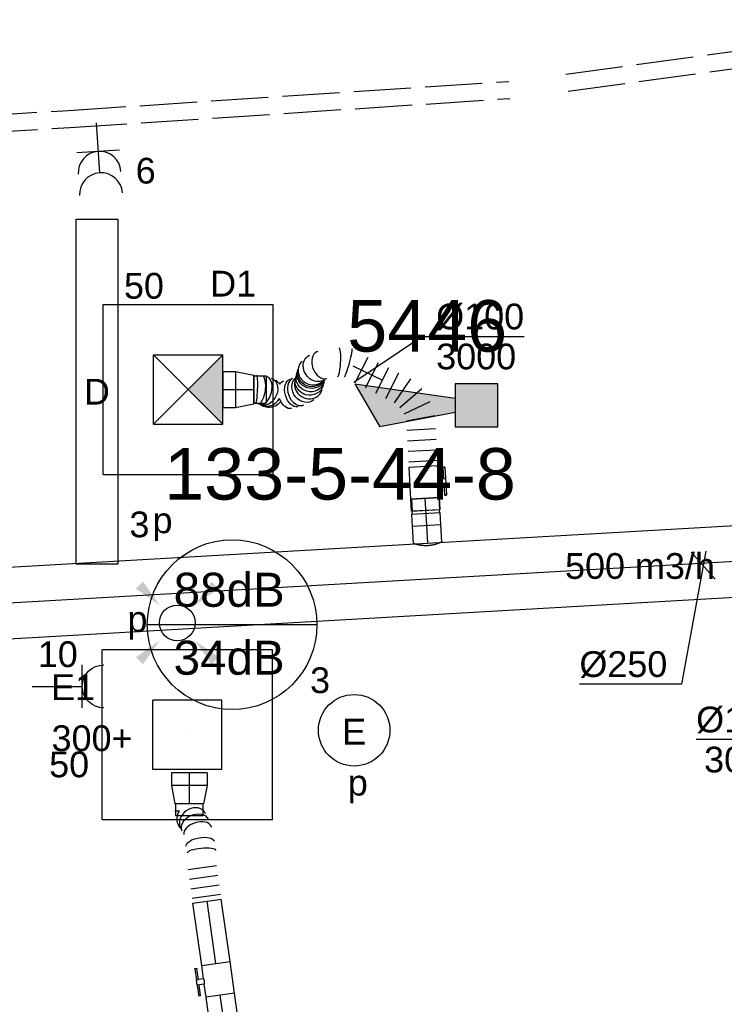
# Model space of a CAD drawing. Extents: x -257677 to 221252, y -185516 to 120782.
# Tile 111 of 171: x -37052 to -34588, y -45848 to -42405. Entities that reach past the tile are written whole.
import ezdxf
from ezdxf.enums import TextEntityAlignment as Align
from ezdxf.lldxf.tags import DXFTag

# ---------------------------------------------------------------- set-up
doc = ezdxf.new("R2010")
doc.units = 0
doc.header["$LTSCALE"] = 50
doc.linetypes.add('AUSGEZOGEN', pattern=[0])
doc.linetypes.add('E_GOOT3', pattern=[5, 4, -1])
doc.layers.get('0').update_dxf_attribs({"linetype": 'CONTINUOUS'})
for name, color, linetype in [('brandmeld serienummer', 2, 'CONTINUOUS'), ('brandmelddecibels', 3, 'CONTINUOUS'), ('brandmeldserienummers', 1, 'CONTINUOUS'), ('EL6131--_WG', 2, 'CONTINUOUS'), ('EL6222--', 3, 'CONTINUOUS'), ('EL6311--', 3, 'CONTINUOUS'), ('EL6511--', 3, 'CONTINUOUS'), ('WL570---_RETOUR', 112, 'CONTINUOUS'), ('WL570---_RETOUR_HL', 8, 'CONTINUOUS'), ('WL570---_RETOUR_RST', 2, 'CONTINUOUS'), ('WL570---_RETOUR_RST_HL', 1, 'CONTINUOUS'), ('WL570---_TOEVOER', 3, 'CONTINUOUS'), ('WL570---_TOEVOER_HL', 8, 'CONTINUOUS'), ('WL570---_TOEVOER_RST', 2, 'CONTINUOUS'), ('WL570---_TOEVOER_RST_HL', 1, 'CONTINUOUS'), ('WM570---_RETOUR_PR', 1, 'CONTINUOUS'), ('WM570---_RETOUR_RST_PR', 1, 'CONTINUOUS'), ('WM570---_TOEVOER', 1, 'CONTINUOUS'), ('WM570---_TOEVOER_PR', 1, 'CONTINUOUS'), ('WM570---_TOEVOER_RST_PR', 1, 'CONTINUOUS')]:
    doc.layers.add(name, color=color, linetype=linetype)
doc.styles.add('BURO-018', font='ARIAL.TTF', dxfattribs={"height": 63})
tags = doc.linetypes.add('CENTER2', pattern=[28.575000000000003, 19.05, -3.175, 3.175, -3.175]).pattern_tags.tags
tags[10:11] = [DXFTag(74, 4), DXFTag(75, 0), DXFTag(340, '0'), DXFTag(46, 1.0), DXFTag(50, 0.0), DXFTag(44, 0.0), DXFTag(45, 0.0)]
tags[8:9] = [DXFTag(74, 4), DXFTag(75, 0), DXFTag(340, '0'), DXFTag(46, 1.0), DXFTag(50, 0.0), DXFTag(44, 0.0), DXFTag(45, 0.0)]
tags[6:7] = [DXFTag(74, 4), DXFTag(75, 0), DXFTag(340, '0'), DXFTag(46, 1.0), DXFTag(50, 0.0), DXFTag(44, 0.0), DXFTag(45, 0.0)]
tags[4:5] = [DXFTag(74, 4), DXFTag(75, 0), DXFTag(340, '0'), DXFTag(46, 1.0), DXFTag(50, 0.0), DXFTag(44, 0.0), DXFTag(45, 0.0)]

# ---------------------------------------------------------------- blocks, each defined once
blk = doc.blocks.new('111304A')
at = {"color": 0, "linetype": 'Continuous'}
for p, q in [((0, 1), (0, 4.5)), ((-1.5, 3), (1.5, 3))]:
    blk.add_line(p, q, dxfattribs=at)
for centre in [(0, 6), (0, 4.5)]:
    blk.add_arc(centre, 1.5, 180, 0, dxfattribs=at)
at = {"color": 0, "linetype": 'Continuous', "style": 'BURO-018'}
for tag, p in [('E_GKAST', (0, 11.5)), ('E_GROEP', (0, 8.5)), ('E_SGROEP', (4.5, 8.5))]:
    blk.add_attdef(tag, text='', height=1.8, dxfattribs=at).set_placement(p, align=Align.MIDDLE)
at = {"color": 0, "linetype": 'Continuous', "style": 'BURO-018', "flags": 1}
for tag, height, p in [('E_VERMCODE', 1.8, (13, 8.5)), ('E_MATCODE', 1.799999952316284, (0, 0))]:
    blk.add_attdef(tag, text='', height=height, dxfattribs=at).set_placement(p, align=Align.MIDDLE)
blk = doc.blocks.new('*U813')
at = {"color": 0, "ltscale": 10}
for p, q in [((297.5, 297.5, -2717.5), (-297.5, 297.5, -2717.5)), ((-297.5, -297.5, -2717.5), (-297.5, 297.5, -2717.5)), ((297.5, -297.5, -2717.5), (297.5, 297.5, -2717.5)), ((121, 121, -2717.5), (-121, 121, -2717.5)), ((-121, -121, -2717.5), (-121, 121, -2717.5)), ((121, -121, -2717.5), (121, 121, -2717.5)), ((121, -121, -2717.5), (-121, -121, -2717.5)), ((297.5, -297.5, -2717.5), (-297.5, -297.5, -2717.5))]:
    blk.add_line(p, q, dxfattribs=at)
at = {"layer": 'WL570---_RETOUR_RST_HL', "linetype": 'CENTER2'}
blk.add_circle((0, 0, -2717.5), 0.075, dxfattribs=at)
at = {"layer": 'WL570---_RETOUR_RST', "color": 1, "style": 'BURO-018'}
for tag in ['MC', 'Q']:
    blk.add_attdef(tag, text='', height=90, dxfattribs=at).set_placement((0, 0), align=Align.MIDDLE)
at = {"layer": 'WM570---_RETOUR_RST_PR', "color": 1, "style": 'BURO-018'}
blk.add_attdef('POSNR', text='', height=90, dxfattribs=at).set_placement((0, 0), align=Align.MIDDLE)
blk = doc.blocks.new('*U829')
at = {"layer": 'WM570---_TOEVOER', "color": 0, "ltscale": 10}
for p, q in [((48.88068599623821, -35.02620828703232), (-48.88068599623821, 35.02620828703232)), ((50.65055558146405, 19.06445402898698), (-235.8498428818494, -88.77194802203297)), ((-235.8498428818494, -88.77194802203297), (-593.4214663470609, -88.77194802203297))]:
    blk.add_line(p, q, dxfattribs=at)
at = {"layer": 'WM570---_TOEVOER', "color": 0, "style": 'BURO-018'}
for s, p in [('%%c125', (-593.4214663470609, -63.77194802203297)), ('3000', (-565.5497064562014, -203.771948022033))]:
    blk.add_text(s, height=90, dxfattribs=at).set_placement(p)
blk = doc.blocks.new('*U812')
at = {"ltscale": 10}
blk.add_hatch(color=0, dxfattribs=at).paths.add_polyline_path([(0, 0), (121, 121), (-121, 121)])
at = {"color": 0, "ltscale": 10}
for p, q in [((297.5, 297.5, -2720), (-297.5, 297.5000000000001, -2720)), ((-297.5, -297.5, -2720), (-297.4999999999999, 297.5, -2720)), ((297.5, -297.5, -2720), (297.5000000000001, 297.5, -2720)), ((121, 121, -2720), (-121, 121, -2720)), ((-121, -121, -2720), (-121, 121, -2720)), ((121, -121, -2720), (-121, 121, -2720)), ((-121, -121, -2720), (121, 121, -2720)), ((121, -121, -2720), (121, 121, -2720)), ((121, -121, -2720), (-121, -121, -2720)), ((297.5, -297.5, -2720), (-297.5, -297.4999999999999, -2720))]:
    blk.add_line(p, q, dxfattribs=at)
at = {"layer": 'WL570---_TOEVOER_RST_HL', "linetype": 'CENTER2'}
blk.add_circle((0, 0, -2720), 0.075, dxfattribs=at)
at = {"layer": 'WL570---_TOEVOER_RST', "color": 1, "style": 'BURO-018'}
for tag in ['MC', 'Q']:
    blk.add_attdef(tag, text='', height=90, dxfattribs=at).set_placement((0, 0), align=Align.MIDDLE)
at = {"layer": 'WM570---_TOEVOER_RST_PR', "color": 1, "style": 'BURO-018'}
blk.add_attdef('POSNR', text='', height=90, dxfattribs=at).set_placement((0, 0), align=Align.MIDDLE)
blk = doc.blocks.new('E001611207146')
at = {"color": 0}
for p, q in [((-12.07, -1.46), (-12.07, 1.46)), ((-12.07, 1.46), (12.07, 1.46)), ((12.07, 1.46), (12.07, -1.46)), ((12.07, -1.46), (-12.07, -1.46))]:
    blk.add_line(p, q, dxfattribs=at)
at = {"color": 0, "linetype": 'Continuous', "style": 'BURO-018'}
for tag, p in [('E_GKAST', (0, 8)), ('E_GROEP', (0, 5)), ('E_SGROEP', (4.5, 5)), ('E_ARMCODE', (0, 0)), ('E_SLET', (4.5, -3))]:
    blk.add_attdef(tag, text='', height=1.8, dxfattribs=at).set_placement(p, align=Align.MIDDLE)
blk = doc.blocks.new('E00411')
at = {"color": 0, "linetype": 'Continuous'}
blk.add_circle((0, 0), 1.25, dxfattribs=at)
for points in [[(-2.891705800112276, 2.395768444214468), (-2.395768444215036, 2.891705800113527), (-1.237436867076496, 1.237436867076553)], [(2.395768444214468, 2.891705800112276), (2.891705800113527, 2.395768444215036), (1.237436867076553, 1.237436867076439)], [(-2.395768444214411, -2.891705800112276), (-2.89170580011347, -2.395768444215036), (-1.237436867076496, -1.237436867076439)], [(2.89170580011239, -2.395768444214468), (2.395768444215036, -2.891705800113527), (1.237436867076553, -1.237436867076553)]]:
    blk.add_solid(points, dxfattribs=at)
at = {"color": 0, "linetype": 'Continuous', "style": 'BURO-018'}
for tag, height, p in [('E_SLET1', 1.8, (-2.842e-13, 4.641705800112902)), ('E_GROEP', 1.799999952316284, (0, 0)), ('E_GKAST', 1.799999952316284, (0, 0))]:
    blk.add_attdef(tag, text='', height=height, dxfattribs=at).set_placement(p, align=Align.MIDDLE)
at = {"color": 0, "linetype": 'Continuous', "style": 'BURO-018', "flags": 1}
for tag in ['E_MATCODE', 'E_SGROEP']:
    blk.add_attdef(tag, text='', height=1.799999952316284, dxfattribs=at).set_placement((0, 0), align=Align.MIDDLE)
blk = doc.blocks.new('*U1162')
at = {"color": 0, "ltscale": 10}
for p, q in [((7.275957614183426e-12, 50, -2840.399999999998), (400.5635131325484, 49.99999999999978, -2840.399999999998)), ((0, -50.00000000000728, -2840.399999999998), (5.440092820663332e-12, 49.99999999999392, -2840.399999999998)), ((0, -50.00000000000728, -2840.399999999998), (400.5635131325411, -50.0000000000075, -2840.399999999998))]:
    blk.add_line(p, q, dxfattribs=at)
at = {"layer": 'WL570---_RETOUR_HL', "linetype": 'CENTER2'}
blk.add_line((0, 0, -2840.399999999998), (400.5635131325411, -2.223574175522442e-13, -2840.399999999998), dxfattribs=at)
at = {"layer": 'WM570---_RETOUR_PR', "color": 1, "style": 'BURO-018'}
blk.add_attdef('POSNR', text='', height=90, dxfattribs=at).set_placement((0, 0), align=Align.MIDDLE)
blk = doc.blocks.new('*U1164')
at = {"color": 2, "ltscale": 10}
for p, q in [((-9.308333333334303, 75.00000000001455, -2840.399999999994), (-48.86751880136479, 75.00000000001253, -2840.399999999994)), ((-48.86751880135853, 68.33333333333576, -2840.399999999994), (-48.86751880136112, 75.00000000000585, -2840.399999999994)), ((-9.308333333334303, 50.00000000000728, -2840.399999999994), (-9.30833333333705, 75.00000000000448, -2840.399999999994)), ((-9.308333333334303, 75, -2840.399999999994), (7.514599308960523, 75.00000000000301, -2840.399999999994)), ((7.514599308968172, 68.33333333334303, -2840.399999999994), (7.514599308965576, 75.00000000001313, -2840.399999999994)), ((47.8675188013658, 75.00000000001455, -2840.399999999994), (7.514599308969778, 75.0000000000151, -2840.399999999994)), ((47.8675188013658, 75.00000000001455, -2840.399999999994), (48.86751880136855, 75.00000000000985, -2840.399999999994)), ((47.8675188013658, 68.33333333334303, -2840.399999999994), (47.86751880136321, 75.00000000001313, -2840.399999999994)), ((48.86751880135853, 75.00000000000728, -2840.399999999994), (48.86751880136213, 68.33333333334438, -2840.399999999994)), ((-55.84999999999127, 50.00000000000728, -2840.399999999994), (-9.308333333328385, 50.00000000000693, -2840.399999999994)), ((-55.84999999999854, -49.99999999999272, -2840.399999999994), (-55.8499999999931, 50.00000000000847, -2840.399999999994)), ((-48.86751880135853, 68.33333333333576, -2840.399999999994), (-9.308333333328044, 68.33333333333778, -2840.399999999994)), ((7.514599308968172, 68.33333333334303, -2840.399999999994), (47.8675188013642, 68.33333333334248, -2840.399999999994)), ((9.30833333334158, 50.00000000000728, -2840.399999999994), (9.308333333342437, 68.33333333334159, -2840.399999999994)), ((9.30833333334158, 50.00000000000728, -2840.399999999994), (55.85000000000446, 50.00000000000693, -2840.399999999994)), ((48.8675188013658, 68.33333333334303, -2840.399999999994), (47.86751880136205, 68.33333333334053, -2840.399999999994)), ((55.85000000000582, 50.00000000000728, -2840.399999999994), (55.85000000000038, -49.99999999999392, -2840.399999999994)), ((-55.84999999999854, -49.99999999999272, -2840.399999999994), (55.84999999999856, -49.99999999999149, -2840.399999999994))]:
    blk.add_line(p, q, dxfattribs=at)
blk.add_spline([(9.260575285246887, 49.99113106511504, -2840.399999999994), (9.117791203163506, 49.96487813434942, -2840.399999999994), (8.881446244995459, 49.92228979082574, -2840.399999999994), (8.553965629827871, 49.86507052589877, -2840.399999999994), (8.138709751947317, 49.79551713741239, -2840.399999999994), (7.639939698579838, 49.71643198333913, -2840.399999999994), (7.062773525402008, 49.6310155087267, -2840.399999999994), (6.413133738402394, 49.54274129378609, -2840.399999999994), (5.697686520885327, 49.45521774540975, -2840.399999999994), (4.923773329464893, 49.37204142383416, -2840.399999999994), (4.099335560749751, 49.29664778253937, -2840.399999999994), (3.232833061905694, 49.23216570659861, -2840.399999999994), (2.333157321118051, 49.18128255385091, -2840.399999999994), (1.409540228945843, 49.14612633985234, -2840.399999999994), (0.4714593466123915, 49.12817118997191, -2840.399999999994), (-0.4714593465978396, 49.12817118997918, -2840.399999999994), (-1.409540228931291, 49.14612633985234, -2840.399999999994), (-2.333157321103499, 49.18128255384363, -2840.399999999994), (-3.232833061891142, 49.23216570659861, -2840.399999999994), (-4.099335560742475, 49.29664778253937, -2840.399999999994), (-4.923773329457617, 49.37204142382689, -2840.399999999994), (-5.697686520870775, 49.45521774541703, -2840.399999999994), (-6.413133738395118, 49.54274129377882, -2840.399999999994), (-7.062773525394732, 49.6310155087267, -2840.399999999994), (-7.639939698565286, 49.71643198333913, -2840.399999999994), (-8.138709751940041, 49.79551713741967, -2840.399999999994), (-8.553965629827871, 49.86507052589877, -2840.399999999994), (-8.881446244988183, 49.92228979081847, -2840.399999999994), (-9.11779120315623, 49.9648781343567, -2840.399999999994), (-9.260575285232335, 49.99113106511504, -2840.399999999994), (-9.308333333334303, 50.00000000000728, -2840.399999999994)], degree=3, dxfattribs=at)
at = {"layer": 'WL570---_RETOUR', "color": 1, "style": 'BURO-018'}
blk.add_attdef('I', text='', height=90, dxfattribs=at).set_placement((0, 0), align=Align.MIDDLE)
at = {"layer": 'WM570---_RETOUR_PR', "color": 1, "style": 'BURO-018'}
blk.add_attdef('POSNR', text='', height=90, dxfattribs=at).set_placement((0, 0), align=Align.MIDDLE)
blk = doc.blocks.new('*U1165')
at = {"color": 0, "ltscale": 10}
for p, q in [((-44.30000000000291, 62.5, -2727), (0, 62.5, -2727)), ((-44.30000000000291, 62.5, -2727), (-44.30000000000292, -62.5, -2727)), ((0, 62.5, -2727), (64.19999999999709, 50, -2727)), ((0, 62.5, -2727), (-7.654042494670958e-15, -62.5, -2727)), ((0, 62.5, -2727), (-7.654042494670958e-15, -62.5, -2727)), ((0, 62.5, -2727), (-7.654042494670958e-15, -62.5, -2727)), ((64.19999999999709, 50, -2727), (64.19999999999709, -50, -2727)), ((64.19999999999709, 50, -2727), (64.19999999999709, -50, -2727)), ((64.19999999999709, 47.5, -2727), (106.7999999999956, 47.5, -2727)), ((106.7999999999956, 47.5, -2727), (106.7999999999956, -47.5, -2727)), ((106.7999999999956, 47.5, -2727), (106.7999999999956, -47.5, -2727)), ((-44.30000000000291, -62.5, -2727), (0, -62.5, -2727)), ((0, -62.5, -2727), (64.19999999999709, -50, -2727)), ((64.19999999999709, -47.5, -2727), (106.7999999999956, -47.5, -2727))]:
    blk.add_line(p, q, dxfattribs=at)
at = {"layer": 'WL570---_RETOUR_RST_HL', "linetype": 'CENTER2'}
for p, q in [((-44.30000000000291, 0, -2727), (0, -2.712592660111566e-15, -2727)), ((0, 0, -2727), (64.19999999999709, -3.931116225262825e-15, -2727))]:
    blk.add_line(p, q, dxfattribs=at)
blk.add_circle((64.19999999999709, 0, -2727), 0.075, dxfattribs=at)
at = {"layer": 'WM570---_RETOUR_RST_PR', "color": 1, "style": 'BURO-018'}
blk.add_attdef('POSNR', text='', height=90, dxfattribs=at).set_placement((0, 0), align=Align.MIDDLE)
blk = doc.blocks.new('*U1166')
at = {"color": 0, "ltscale": 10}
for p, q in [((-7.275957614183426e-12, 50.00000000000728, -2840.399999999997), (220.7130416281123, 50.00000000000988, -2840.399999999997)), ((220.7130416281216, 50.00000000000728, -2840.399999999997), (220.7130416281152, -49.99999999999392, -2840.399999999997)), ((7.275957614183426e-12, -49.99999999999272, -2840.399999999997), (220.7130416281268, -49.99999999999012, -2840.399999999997))]:
    blk.add_line(p, q, dxfattribs=at)
at = {"layer": 'WL570---_RETOUR_HL', "linetype": 'CENTER2'}
blk.add_line((0, 7.275957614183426e-12, -2840.399999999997), (220.7130416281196, 9.879515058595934e-12, -2840.399999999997), dxfattribs=at)
at = {"layer": 'WM570---_RETOUR_PR', "color": 1, "style": 'BURO-018'}
blk.add_attdef('POSNR', text='', height=90, dxfattribs=at).set_placement((0, 0), align=Align.MIDDLE)
blk = doc.blocks.new('*U1167')
at = {"color": 0, "ltscale": 10}
for p, q in [((-7.275957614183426e-12, 50, -2840.399999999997), (8.064660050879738e-13, -50.00000000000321, -2840.399999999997)), ((16.88385909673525, 50.00000000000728, -2840.399999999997), (16.88385909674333, -49.99999999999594, -2840.399999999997)), ((50.6515772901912, 50, -2840.399999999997), (50.65157729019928, -50.00000000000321, -2840.399999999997)), ((84.41929548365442, 50.00000000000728, -2840.399999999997), (84.41929548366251, -49.99999999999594, -2840.399999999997)), ((118.1870136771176, 50, -2840.399999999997), (118.1870136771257, -50.00000000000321, -2840.399999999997)), ((327.9050168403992, 67.73049671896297, -2840.399999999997), (325.7275662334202, 52.17945462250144, -2840.399999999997)), ((171.1680247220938, -54.75442170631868, -2840.399999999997), (171.6419398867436, -54.773549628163, -2840.399999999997))]:
    blk.add_line(p, q, dxfattribs=at)
for centre, major_axis, ratio, start_param, end_param in [((173.4272083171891, -4.661126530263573, -2840.399999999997), (-2.022612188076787, -50.11242705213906), 0.2419886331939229, 0.01954149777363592, 3.122051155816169), ((247.3655260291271, -1.683534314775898, -2840.399999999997), (8.192226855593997, -49.57370513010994), 0.5970336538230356, 0.07398994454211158, 3.067602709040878), ((286.1204657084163, 9.767451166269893, -2840.399999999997), (23.00766324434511, -44.71739010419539), 0.8193712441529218, 0.1545494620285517, 2.987043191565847), ((286.1204657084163, 9.767451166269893, -2840.399999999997), (23.00766324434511, -44.71739010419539), 0.8193712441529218, 6.12863584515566, 6.437734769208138), ((247.3655260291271, -1.683534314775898, -2840.399999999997), (8.192226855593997, -49.57370513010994), 0.5970336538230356, 6.209195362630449, 6.357175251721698)]:
    blk.add_ellipse(centre, major_axis=major_axis, ratio=ratio, start_param=start_param, end_param=end_param, dxfattribs=at)
at = {"color": 0, "ltscale": 10, "extrusion": (0, 0, -1)}
for centre, major_axis, ratio, start_param, end_param in [((202.1229040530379, -3.505513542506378, -2840.399999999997), (-2.0119342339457, 49.95950480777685), 0.4192010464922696, 0, 3.141592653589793), ((269.0166544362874, 4.713760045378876, -2840.399999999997), (-14.16806081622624, 47.95066269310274), 0.7307467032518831, 0, 3.141592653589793), ((295.5796650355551, 17.1556268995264, -2840.399999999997), (43.83681660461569, -25.2984057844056), 0.9103337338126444, 3.506420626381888, 4.883240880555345)]:
    blk.add_ellipse(centre, major_axis=major_axis, ratio=ratio, start_param=start_param, end_param=end_param, dxfattribs=at)
at = {"layer": 'WM570---_RETOUR_PR', "color": 1, "style": 'BURO-018'}
blk.add_attdef('POSNR', text='', height=90, dxfattribs=at).set_placement((0, 0), align=Align.MIDDLE)
blk = doc.blocks.new('E00028')
at = {"color": 0, "linetype": 'Continuous'}
for p, q in [((1.5, 11), (-1.5, 9.267949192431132)), ((1.5, 11), (0.5, 4)), ((-0.5, 4), (-1.5, 9.267949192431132)), ((-1.5, 4), (-1.5, 1)), ((1.5, 4), (-1.5, 4)), ((1.5, 1), (1.5, 4)), ((-1.5, 1), (1.5, 1))]:
    blk.add_line(p, q, dxfattribs=at)
for points in [[(-1.5, 9.267949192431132), (1.5, 11), (-0.5, 4), (0.5, 4)], [(-1.5, 4), (1.5, 4), (-1.5, 1), (1.5, 1)]]:
    blk.add_solid(points, dxfattribs=at)
at = {"color": 0, "linetype": 'Continuous', "style": 'BURO-018'}
blk.add_attdef('E_TEXT1', text='', height=1.8, dxfattribs=at).set_placement((0, 13.5), align=Align.MIDDLE)
at = {"color": 0, "linetype": 'Continuous', "style": 'BURO-018', "flags": 1}
blk.add_attdef('E_MATCODE', (0, 0), '', height=1.799999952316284, dxfattribs=at)
blk = doc.blocks.new('*U1668')
at = {"color": 0, "ltscale": 10}
for p, q in [((-7.275957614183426e-12, 125.0000000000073, -3000), (6819.025853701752, 125.0000000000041, -3000)), ((0, -125, -3000), (6819.025853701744, -125.0000000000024, -3000))]:
    blk.add_line(p, q, dxfattribs=at)
at = {"layer": 'WL570---_TOEVOER_HL', "linetype": 'CENTER2'}
blk.add_line((0, 0, -3000), (6819.02585370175, -2.744356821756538e-12, -3000), dxfattribs=at)
at = {"layer": 'WM570---_TOEVOER_PR', "color": 1, "style": 'BURO-018'}
blk.add_attdef('POSNR', text='', height=90, dxfattribs=at).set_placement((0, 0), align=Align.MIDDLE)
blk = doc.blocks.new('*U1702')
at = {"layer": 'WM570---_TOEVOER', "color": 0, "ltscale": 10}
for p, q in [((9.20814528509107, 50.60985319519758), (-75.3813030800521, -414.31108702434)), ((-42.1482784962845, 47.66623018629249), (42.1482784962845, -47.66623018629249)), ((-75.3813030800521, -414.31108702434), (-432.9529265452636, -414.31108702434))]:
    blk.add_line(p, q, dxfattribs=at)
at = {"layer": 'WM570---_TOEVOER', "color": 0, "style": 'BURO-018'}
blk.add_text('%%c250', height=90, dxfattribs=at).set_placement((-432.9529265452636, -389.31108702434))
blk = doc.blocks.new('*U1665')
at = {"color": 0, "ltscale": 10}
for p, q in [((0, 50, -3000), (60.30000000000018, 50.0000000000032, -3000)), ((60.30000000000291, 50, -3000), (60.30000000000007, -49.99999999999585, -3000)), ((0, -50, -3000), (60.30000000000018, -49.9999999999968, -3000))]:
    blk.add_line(p, q, dxfattribs=at)
blk.add_spline([(-0.1023922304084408, -49.74346616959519, -3000), (-0.4058698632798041, -48.97649706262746, -3000), (-0.8994186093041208, -47.70696282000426, -3000), (-1.564961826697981, -45.94789058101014, -3000), (-2.377795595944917, -43.71733080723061, -3000), (-3.307224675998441, -41.03817206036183, -3000), (-4.317421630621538, -37.9379061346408, -3000), (-5.368530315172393, -34.44834595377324, -3000), (-6.418026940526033, -30.60529912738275, -3000), (-7.422334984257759, -26.44820051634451, -3000), (-8.338663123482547, -22.01970757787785, -3000), (-9.126999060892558, -17.36526264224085, -3000), (-9.752150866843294, -12.53262661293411, -3000), (-10.18568935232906, -7.571388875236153, -3000), (-10.40762090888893, -2.532458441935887, -3000), (-10.40762090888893, 2.532458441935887, -3000), (-10.18568935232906, 7.571388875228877, -3000), (-9.752150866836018, 12.53262661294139, -3000), (-9.126999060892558, 17.36526264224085, -3000), (-8.338663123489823, 22.01970757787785, -3000), (-7.422334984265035, 26.44820051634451, -3000), (-6.418026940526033, 30.60529912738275, -3000), (-5.368530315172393, 34.44834595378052, -3000), (-4.317421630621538, 37.9379061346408, -3000), (-3.307224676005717, 41.03817206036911, -3000), (-2.377795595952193, 43.71733080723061, -3000), (-1.564961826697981, 45.94789058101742, -3000), (-0.8994186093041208, 47.70696282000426, -3000), (-0.4058698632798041, 48.97649706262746, -3000), (-0.1023922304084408, 49.74346616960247, -3000), (0, 50, -3000)], degree=3, dxfattribs=at)
at = {"layer": 'WL570---_TOEVOER_HL', "linetype": 'CENTER2'}
blk.add_line((0, 0, -3000), (60.30000000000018, 3.202969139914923e-12, -3000), dxfattribs=at)
at = {"layer": 'WM570---_TOEVOER_PR', "color": 1, "style": 'BURO-018'}
blk.add_attdef('POSNR', text='', height=90, dxfattribs=at).set_placement((0, 0), align=Align.MIDDLE)
blk = doc.blocks.new('*U1666')
at = {"color": 0, "ltscale": 10}
for p, q in [((-47.60000000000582, 50, -3000), (-5.000000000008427, 50.00000000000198, -3000)), ((-47.60000000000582, 50, -3000), (-47.59999999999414, -49.99999999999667, -3000)), ((-5.000000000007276, 50, -3000), (-4.999999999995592, -49.99999999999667, -3000)), ((-4.999999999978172, 47.50000000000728, -3000), (5.000000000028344, 47.50000000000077, -3000)), ((5, 50, -3000), (47.59999999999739, 50.00000000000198, -3000)), ((5, 50, -3000), (5.000000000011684, -49.99999999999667, -3000)), ((47.59999999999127, 50, -3000), (47.60000000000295, -49.99999999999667, -3000)), ((-47.59999999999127, -49.99999999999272, -3000), (-4.999999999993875, -49.99999999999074, -3000)), ((-5.000000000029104, -47.49999999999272, -3000), (4.999999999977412, -47.49999999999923, -3000)), ((5.000000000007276, -49.99999999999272, -3000), (47.60000000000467, -49.99999999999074, -3000))]:
    blk.add_line(p, q, dxfattribs=at)
at = {"layer": 'WL570---_TOEVOER_HL', "linetype": 'CENTER2'}
blk.add_line((-47.59999999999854, 0, -3000), (47.60000000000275, -2.54258281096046e-12, -3000), dxfattribs=at)
at = {"layer": 'WM570---_TOEVOER_PR', "color": 1, "style": 'BURO-018'}
blk.add_attdef('POSNR', text='', height=90, dxfattribs=at).set_placement((0, 0), align=Align.MIDDLE)
blk = doc.blocks.new('*U1715')
at = {"color": 0, "ltscale": 10}
for p, q in [((-44.30000000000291, 62.5, -2732), (0, 62.5, -2732)), ((-44.30000000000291, 62.5, -2732), (-44.30000000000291, -62.5, -2732)), ((0, 62.5, -2732), (64.19999999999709, 50, -2732)), ((0, 62.5, -2732), (1.721883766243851e-46, -62.5, -2732)), ((0, 62.5, -2732), (1.721883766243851e-46, -62.5, -2732)), ((0, 62.5, -2732), (1.721883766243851e-46, -62.5, -2732)), ((64.19999999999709, 50, -2732), (64.19999999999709, -50, -2732)), ((64.19999999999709, 50, -2732), (64.19999999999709, -50, -2732)), ((64.19999999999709, 47.5, -2732), (106.7999999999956, 47.5, -2732)), ((106.7999999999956, 47.5, -2732), (106.7999999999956, -47.5, -2732)), ((106.7999999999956, 47.5, -2732), (106.7999999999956, -47.5, -2732)), ((-44.30000000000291, -62.5, -2732), (0, -62.5, -2732)), ((0, -62.5, -2732), (64.19999999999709, -50, -2732)), ((64.19999999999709, -47.5, -2732), (106.7999999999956, -47.5, -2732))]:
    blk.add_line(p, q, dxfattribs=at)
at = {"layer": 'WL570---_TOEVOER_RST_HL', "linetype": 'CENTER2'}
for p, q in [((-44.30000000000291, 0, -2732), (0, 0, -2732)), ((0, 0, -2732), (64.19999999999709, 0, -2732))]:
    blk.add_line(p, q, dxfattribs=at)
blk.add_circle((64.19999999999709, 0, -2732), 0.075, dxfattribs=at)
at = {"layer": 'WM570---_TOEVOER_RST_PR', "color": 1, "style": 'BURO-018'}
blk.add_attdef('POSNR', text='', height=90, dxfattribs=at).set_placement((0, 0), align=Align.MIDDLE)
blk = doc.blocks.new('*U1716')
at = {"color": 2, "ltscale": 10}
for p, q in [((-55.85000000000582, 47.50000000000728, -2999.999999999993), (-98.45000000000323, 47.50000000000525, -2999.999999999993)), ((-98.44999999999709, -47.5, -2999.999999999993), (-98.44999999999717, 47.49999999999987, -2999.999999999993)), ((-55.85000000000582, 50, -2999.999999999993), (55.84999999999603, 49.99999999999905, -2999.999999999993)), ((-55.85000000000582, -49.99999999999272, -2999.999999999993), (-55.85000000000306, 50.00000000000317, -2999.999999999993)), ((55.84999999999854, 50, -2999.999999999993), (55.84999999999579, -49.99999999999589, -2999.999999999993)), ((-55.84999999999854, -47.49999999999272, -2999.999999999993), (-98.44999999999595, -47.49999999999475, -2999.999999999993)), ((-55.85000000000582, -49.99999999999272, -2999.999999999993), (-9.308333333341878, -49.99999999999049, -2999.999999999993)), ((-48.8675188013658, -68.33333333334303, -2999.999999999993), (-48.86751880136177, -74.9999999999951, -2999.999999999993)), ((-47.86751880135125, -68.33333333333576, -2999.999999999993), (-48.86751880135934, -68.33333333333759, -2999.999999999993)), ((-7.514599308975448, -68.33333333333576, -2999.999999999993), (-47.86751880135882, -68.33333333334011, -2999.999999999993)), ((-47.86751880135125, -75, -2999.999999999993), (-47.86751880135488, -68.33333333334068, -2999.999999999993)), ((-9.308333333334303, -49.99999999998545, -2999.999999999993), (-9.308333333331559, -68.33333333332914, -2999.999999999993)), ((-7.514599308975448, -68.33333333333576, -2999.999999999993), (-7.514599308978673, -74.9999999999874, -2999.999999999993)), ((9.308333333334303, -50, -2999.999999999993), (9.308333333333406, -75.0000000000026, -2999.999999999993)), ((9.308333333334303, -50, -2999.999999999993), (55.84999999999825, -49.99999999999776, -2999.999999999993)), ((48.86751880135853, -68.33333333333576, -2999.999999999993), (9.30833333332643, -68.33333333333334, -2999.999999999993)), ((48.8675188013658, -74.99999999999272, -2999.999999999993), (48.86751880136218, -68.3333333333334, -2999.999999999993)), ((-48.86751880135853, -74.99999999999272, -2999.999999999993), (-47.86751880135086, -74.99999999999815, -2999.999999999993)), ((-7.514599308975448, -75, -2999.999999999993), (-47.86751880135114, -74.9999999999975, -2999.999999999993)), ((9.308333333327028, -75, -2999.999999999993), (-7.514599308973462, -74.99999999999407, -2999.999999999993)), ((48.8675188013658, -74.99999999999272, -2999.999999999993), (9.308333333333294, -74.99999999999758, -2999.999999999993))]:
    blk.add_line(p, q, dxfattribs=at)
blk.add_spline([(-9.26057528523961, -49.99113106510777, -2999.999999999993), (-9.117791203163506, -49.96487813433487, -2999.999999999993), (-8.881446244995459, -49.92228979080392, -2999.999999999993), (-8.553965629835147, -49.86507052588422, -2999.999999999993), (-8.138709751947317, -49.79551713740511, -2999.999999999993), (-7.639939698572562, -49.71643198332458, -2999.999999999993), (-7.062773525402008, -49.63101550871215, -2999.999999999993), (-6.413133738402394, -49.54274129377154, -2999.999999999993), (-5.697686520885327, -49.45521774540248, -2999.999999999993), (-4.923773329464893, -49.37204142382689, -2999.999999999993), (-4.099335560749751, -49.29664778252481, -2999.999999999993), (-3.232833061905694, -49.23216570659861, -2999.999999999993), (-2.333157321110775, -49.18128255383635, -2999.999999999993), (-1.409540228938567, -49.14612633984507, -2999.999999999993), (-0.4714593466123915, -49.12817118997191, -2999.999999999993), (0.4714593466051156, -49.12817118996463, -2999.999999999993), (1.409540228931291, -49.14612633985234, -2999.999999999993), (2.333157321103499, -49.18128255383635, -2999.999999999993), (3.232833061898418, -49.23216570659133, -2999.999999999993), (4.099335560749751, -49.29664778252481, -2999.999999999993), (4.923773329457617, -49.37204142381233, -2999.999999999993), (5.697686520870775, -49.45521774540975, -2999.999999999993), (6.413133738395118, -49.54274129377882, -2999.999999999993), (7.062773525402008, -49.63101550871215, -2999.999999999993), (7.639939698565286, -49.71643198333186, -2999.999999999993), (8.138709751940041, -49.79551713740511, -2999.999999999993), (8.553965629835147, -49.86507052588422, -2999.999999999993), (8.881446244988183, -49.92228979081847, -2999.999999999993), (9.11779120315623, -49.96487813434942, -2999.999999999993), (9.26057528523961, -49.99113106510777, -2999.999999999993), (9.308333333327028, -50, -2999.999999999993)], degree=3, dxfattribs=at)
at = {"layer": 'WL570---_TOEVOER', "color": 1, "style": 'BURO-018'}
blk.add_attdef('I', text='', height=90, dxfattribs=at).set_placement((0, 0), align=Align.MIDDLE)
at = {"layer": 'WM570---_TOEVOER_PR', "color": 1, "style": 'BURO-018'}
blk.add_attdef('POSNR', text='', height=90, dxfattribs=at).set_placement((0, 0), align=Align.MIDDLE)
blk = doc.blocks.new('*U1717')
at = {"color": 0, "ltscale": 10}
for p, q in [((252.4426347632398, 579.243220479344, -2999.999999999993), (352.2787734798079, 573.5208602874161, -2999.999999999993)), ((344.2162017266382, 526.99914689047, -2999.999999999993), (344.8797214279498, 529.073181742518, -2999.999999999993)), ((306.1144639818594, 221.0142677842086, -2999.999999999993), (392.401089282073, 170.4710358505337, -2999.999999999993)), ((285.7706095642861, 186.2835535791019, -2999.999999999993), (372.0572348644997, 135.7403216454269, -2999.999999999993)), ((265.4267551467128, 151.5528393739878, -2999.999999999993), (351.7133804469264, 101.0096074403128, -2999.999999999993)), ((245.0829007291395, 116.8221251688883, -2999.999999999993), (331.3695260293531, 66.27889323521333, -2999.999999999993)), ((270.7851177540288, -10.50436558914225, -2999.999999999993), (209.7047329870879, 69.74781720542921, -2999.999999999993)), ((228.2972173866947, 88.16586569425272, -2999.999999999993), (307.9700865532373, 26.33173138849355, -2999.999999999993)), ((0, 50, -2999.999999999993), (-2.755434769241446e-12, -49.99999999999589, -2999.999999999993)), ((18.57804352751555, 50, -2999.999999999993), (18.57804352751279, -49.99999999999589, -2999.999999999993)), ((55.73413058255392, 50, -2999.999999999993), (55.73413058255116, -49.99999999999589, -2999.999999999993)), ((92.89021763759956, 50, -2999.999999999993), (92.8902176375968, -49.99999999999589, -2999.999999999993)), ((130.0463046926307, 50, -2999.999999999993), (130.0463046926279, -49.99999999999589, -2999.999999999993)), ((174.7950376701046, -50, -2999.999999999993), (161.7096929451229, 50.00000000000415, -2999.999999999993)), ((186.9992479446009, 56.73375038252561, -2999.999999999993), (225.3741476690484, -36.53249923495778, -2999.999999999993))]:
    blk.add_line(p, q, dxfattribs=at)
at = {"color": 0, "ltscale": 10, "extrusion": (4.408345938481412e-35, 7.691096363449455e-34, -1)}
blk.add_ellipse((283.7824038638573, 523.028857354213, -2999.999999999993), major_axis=(-14.1608600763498, 48.35257695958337), ratio=0.9301977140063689, start_param=4.094472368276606, end_param=5.762263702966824, dxfattribs=at)
at = {"color": 0, "ltscale": 10}
for centre, major_axis, ratio, start_param, end_param in [((288.5251540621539, 526.4655145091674, -2999.999999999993), (36.4185870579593, -34.55250106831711), 0.8731048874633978, 3.303229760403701, 4.917415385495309), ((296.8923934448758, 543.282006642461, -2999.999999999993), (47.68929161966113, -15.25663105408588), 0.5783239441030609, 3.179202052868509, 6.245575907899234), ((301.9514104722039, 569.2412285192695, -2999.999999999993), (49.79167148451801, -5.053422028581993), 0.124113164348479, 3.136141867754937, 6.277734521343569), ((288.5251540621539, 526.4655145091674, -2999.999999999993), (36.4185870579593, -34.55250106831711), 0.8731048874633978, 6.00918630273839, 6.121548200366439), ((288.5251540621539, 526.4655145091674, -2999.999999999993), (36.4185870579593, -34.55250106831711), 0.8731048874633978, 6.121548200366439, 6.444822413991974), ((285.7986596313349, 422.0422769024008, -2999.999999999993), (-47.87588847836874, -14.73143349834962), 0.7017883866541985, 3.201114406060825, 6.223663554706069), ((306.3888378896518, 384.9833202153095, -2999.999999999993), (-28.70890438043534, -41.32019649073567), 0.9183067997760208, 3.405272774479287, 6.01950518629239), ((354.0903771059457, 369.1069701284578, -2999.999999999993), (28.70890438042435, 41.3201964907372), 0.9183067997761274, 0.2636801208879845, 2.877912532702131), ((354.0903771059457, 369.1069701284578, -2999.999999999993), (28.70890438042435, 41.3201964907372), 0.9183067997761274, 6.019505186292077, 6.546865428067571), ((285.7986596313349, 422.0422769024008, -2999.999999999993), (-47.87588847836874, -14.73143349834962), 0.7017883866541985, 6.223663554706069, 6.342707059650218), ((306.3888378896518, 384.9833202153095, -2999.999999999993), (-28.70890438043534, -41.32019649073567), 0.9183067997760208, 6.01950518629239, 6.546865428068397), ((374.680555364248, 332.0480134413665, -2999.999999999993), (47.87588847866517, 14.73143349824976), 0.7017883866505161, 0.05952175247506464, 3.0820709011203), ((374.680555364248, 332.0480134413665, -2999.999999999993), (47.87588847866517, 14.73143349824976), 0.7017883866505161, 6.223663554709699, 6.342707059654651), ((380.3144965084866, 275.6207620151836, -2999.999999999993), (49.68475019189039, -5.605853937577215), 0.156419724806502, 3.141592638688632, 6.283185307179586)]:
    blk.add_ellipse(centre, major_axis=major_axis, ratio=ratio, start_param=start_param, end_param=end_param, dxfattribs=at)
at = {"color": 0, "ltscale": 10, "extrusion": (4.408345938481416e-35, 7.691096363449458e-34, -1)}
blk.add_ellipse((292.9967273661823, 533.373486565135, -2999.999999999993), major_axis=(44.57148915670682, -22.89589764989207), ratio=0.7525438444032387, start_param=6.207867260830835, end_param=9.34945991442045, dxfattribs=at)
at = {"color": 0, "ltscale": 10, "extrusion": (4.408345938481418e-35, 7.691096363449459e-34, -1)}
blk.add_ellipse((299.9466690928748, 555.5158254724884, -2999.999999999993), major_axis=(49.10671657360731, -9.691206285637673), ratio=0.363788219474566, start_param=6.265051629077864, end_param=9.406644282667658, dxfattribs=at)
at = {"color": 0, "ltscale": 10, "extrusion": (4.408345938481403e-35, 7.691096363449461e-34, -1)}
for start_param, end_param in [(0, 1.472725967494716), (2.585483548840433, 3.141592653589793)]:
    blk.add_ellipse((277.6286956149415, 459.6722870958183, -2999.999999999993), major_axis=(-48.86163934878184, -10.60849660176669), ratio=0.6100747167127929, start_param=start_param, end_param=end_param, dxfattribs=at)
at = {"color": 0, "ltscale": 10, "extrusion": (4.408345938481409e-35, 7.691096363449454e-34, -0.9999999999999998)}
blk.add_ellipse((282.5017988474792, 437.2272770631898, -2999.999999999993), major_axis=(-48.86163934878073, -10.60849660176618), ratio=0.6100747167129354, start_param=0, end_param=3.141592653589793, dxfattribs=at)
at = {"color": 0, "ltscale": 10, "extrusion": (4.408345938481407e-35, 7.691096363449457e-34, -1)}
blk.add_ellipse((295.0676585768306, 399.0507659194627, -2999.999999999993), major_axis=(-43.26650561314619, -25.37574840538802), ratio=0.8401936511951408, start_param=6.159233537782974, end_param=9.300826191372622, dxfattribs=at)
at = {"color": 0, "ltscale": 10, "extrusion": (4.408345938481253e-35, 7.691096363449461e-34, -0.9999999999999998)}
for centre, start_param in [((318.5431968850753, 380.9380239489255, -2999.999999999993), 0), ((330.2396074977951, 377.0451451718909, -2999.999999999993), 0), ((341.9360181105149, 373.152266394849, -2999.999999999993), 0.07566058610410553)]:
    blk.add_ellipse(centre, major_axis=(-15.78975857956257, -47.44136933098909), ratio=0.9408216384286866, start_param=start_param, end_param=3.141592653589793, dxfattribs=at)
at = {"color": 0, "ltscale": 10, "extrusion": (4.408345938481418e-35, 7.691096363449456e-34, -1)}
blk.add_ellipse((347.7842234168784, 371.205827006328, -2999.999999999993), major_axis=(-15.78975857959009, -47.44136933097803), ratio=0.9408216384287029, start_param=0.2297976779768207, end_param=3.141592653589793, dxfattribs=at)
at = {"color": 0, "ltscale": 10, "extrusion": (4.40834593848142e-35, 7.691096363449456e-34, -1)}
blk.add_ellipse((365.4115564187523, 355.0395244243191, -2999.999999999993), major_axis=(43.26650561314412, 25.37574840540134), ratio=0.8401936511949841, start_param=3.265544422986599, end_param=6.407137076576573, dxfattribs=at)
at = {"color": 0, "ltscale": 10, "extrusion": (4.408345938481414e-35, 7.691096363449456e-34, -1)}
blk.add_ellipse((376.5611139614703, 242.3544878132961, -2999.999999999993), major_axis=(48.49040356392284, -16.12940021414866), ratio=0.0786941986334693, start_param=6.266515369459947, end_param=9.408108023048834, dxfattribs=at)
at = {"layer": 'WM570---_TOEVOER_PR', "color": 1, "style": 'BURO-018'}
blk.add_attdef('POSNR', text='', height=90, dxfattribs=at).set_placement((0, 0), align=Align.MIDDLE)
blk = doc.blocks.new('*U1719')
at = {"layer": 'WM570---_TOEVOER', "color": 0, "ltscale": 10}
for p, q in [((-48.22014339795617, -32.48433662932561), (189.5092374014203, 127.6661873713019)), ((189.5092374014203, 127.6661873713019), (547.0808608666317, 127.6661873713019)), ((-51.54719977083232, 25.56172311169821), (51.54719977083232, -25.56172311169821))]:
    blk.add_line(p, q, dxfattribs=at)
at = {"layer": 'WM570---_TOEVOER', "color": 0, "style": 'BURO-018'}
for s, p in [('%%c100', (239.5092374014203, 152.6661873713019)), ('3000', (239.5092374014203, 12.66618737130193))]:
    blk.add_text(s, height=90, dxfattribs=at).set_placement(p)
blk = doc.blocks.new('111304')
at = {"color": 0, "linetype": 'Continuous'}
for p, q in [((-1.5, 4.5), (1.5, 4.5)), ((0, 1), (0, 4.5))]:
    blk.add_line(p, q, dxfattribs=at)
blk.add_arc((0, 6), 1.5, 180, 0, dxfattribs=at)
at = {"color": 0, "linetype": 'Continuous', "style": 'BURO-018'}
for tag, p in [('E_GKAST', (0, 11.5)), ('E_GROEP', (0, 8.5)), ('E_SGROEP', (4.5, 8.5))]:
    blk.add_attdef(tag, text='', height=1.8, dxfattribs=at).set_placement(p, align=Align.MIDDLE)
at = {"color": 0, "linetype": 'Continuous', "style": 'BURO-018', "flags": 1}
for tag, height, p in [('E_VERMCODE', 1.8, (13, 8.5)), ('E_MATCODE', 1.799999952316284, (0, 0))]:
    blk.add_attdef(tag, text='', height=height, dxfattribs=at).set_placement(p, align=Align.MIDDLE)
blk = doc.blocks.new('1115B3')
at = {"color": 0, "linetype": 'Continuous'}
blk.add_circle((0, 3.5), 2.5, dxfattribs=at)
at = {"color": 0, "linetype": 'Continuous', "style": 'BURO-018'}
for tag, p in [('E_GKAST', (0, 11.5)), ('E_GROEP', (0, 8.5)), ('E_SGROEP', (4.5, 8.5)), ('E_ARMCODE', (0, 3.5)), ('E_SLET', (4.5, 2.5))]:
    blk.add_attdef(tag, text='', height=1.8, dxfattribs=at).set_placement(p, align=Align.MIDDLE)

msp = doc.modelspace()

# ---------------------------------------------------------------- linework, layer by layer
at = {"layer": 'brandmelddecibels'}
msp.add_line((-36012.29574032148, -44520.93916361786), (-36605.70081510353, -44520.93916361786), dxfattribs=at)
msp.add_circle((-36308.9982777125, -44520.93916361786), 296.7025373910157, dxfattribs=at)
at = {"layer": 'EL6131--_WG', "linetype": 'E_GOOT3'}
for p, q in [((-35141.83852853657, -42595.72804604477, 3000), (-33741.71175864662, -42405.17671454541, 3000)), ((-35133.74737095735, -42655.17998603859, 3000), (-33733.13053720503, -42464.56195892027, 3000)), ((-36880.88092650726, -42722.3034694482, 3000), (-35341.37282615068, -42620.99435992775, 3000)), ((-36877.08372009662, -42782.18336305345, 3000), (-35337.43297825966, -42680.86486684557, 3000)), ((-38190.09687497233, -42802.19443723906, 3000), (-36880.88092650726, -42722.3034694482, 3000)), ((-38187.72493706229, -42862.16130357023, 3000), (-36877.08372009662, -42782.18336305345, 3000))]:
    msp.add_line(p, q, dxfattribs=at)

# ---------------------------------------------------------------- block references
at = {"layer": 'EL6222--'}
ref = msp.add_blockref('111304A', (-36787.37279280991, -42716.15005865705), dxfattribs=dict(at, xscale=50, yscale=50, zscale=50, rotation=183.7651064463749))
ref.add_attrib('E_GROEP', '6', dxfattribs={"layer": '0', "color": 1, "linetype": 'Continuous', "height": 90, "style": 'BURO-018'}).set_placement((-36611.33210825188, -42933.15201088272), align=Align.MIDDLE)
ref = msp.add_blockref('111304', (-37058.08257639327, -44736.55319607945), dxfattribs=dict(at, xscale=-50, yscale=50, zscale=50, rotation=270))
ref.add_attrib('E_GROEP', '10', dxfattribs={"layer": '0', "color": 1, "linetype": 'Continuous', "height": 90, "style": 'BURO-018'}).set_placement((-36918.84756989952, -44624.09037619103), align=Align.MIDDLE)
at = {"layer": 'EL6311--'}
ref = msp.add_blockref('E001611207146', (-36782.01585112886, -43706.16179497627), dxfattribs=dict(at, xscale=50, yscale=50, zscale=50, rotation=270))
ref.add_attrib('E_ARMCODE', 'D', dxfattribs={"layer": '0', "color": 1, "linetype": 'Continuous', "height": 90, "style": 'BURO-018'}).set_placement((-36782.01585112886, -43706.16179497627), align=Align.MIDDLE)
ref.add_attrib('E_SLET', 'p', dxfattribs={"layer": '0', "color": 1, "linetype": 'Continuous', "height": 90, "style": 'BURO-018'}).set_placement((-36552.53755295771, -44169.53899079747), align=Align.MIDDLE)
ref.add_attrib('E_GROEP', '3', dxfattribs={"layer": '0', "color": 1, "linetype": 'Continuous', "height": 90, "style": 'BURO-018'}).set_placement((-36633.2097063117, -44170.07671406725), align=Align.MIDDLE)
ref = msp.add_blockref('E00411', (-36500.81357523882, -44514.71091970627), dxfattribs=dict(at, xscale=50, yscale=50, zscale=50))
ref.add_attrib('E_SLET1', 'p', dxfattribs={"layer": '0', "color": 1, "linetype": 'Continuous', "height": 90, "style": 'BURO-018'}).set_placement((-36640.25112070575, -44514.69410100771), align=Align.MIDDLE)
at = {"layer": 'EL6311--', "linetype": 'AUSGEZOGEN'}
ref = msp.add_blockref('1115B3', (-35882.22812908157, -45065.14058804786), dxfattribs=dict(at, xscale=50, yscale=50, zscale=50))
ref.add_attrib('E_ARMCODE', 'E', dxfattribs={"layer": '0', "color": 1, "linetype": 'Continuous', "height": 90, "style": 'BURO-018'}).set_placement((-35882.22812908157, -44895.14058327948), align=Align.MIDDLE)
ref.add_attrib('E_SLET', 'p', dxfattribs={"layer": '0', "color": 1, "linetype": 'Continuous', "height": 90, "style": 'BURO-018'}).set_placement((-35869.54138439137, -45087.00680569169), align=Align.MIDDLE)
ref.add_attrib('E_GROEP', '3', dxfattribs={"layer": '0', "color": 1, "linetype": 'Continuous', "height": 90, "style": 'BURO-018'}).set_placement((-36001.36618403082, -44715.14058804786), align=Align.MIDDLE)
at = {"layer": 'EL6511--', "xscale": 50, "yscale": 50, "zscale": 50, "rotation": 90.00008337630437}
msp.add_blockref('E00028', (-35329.34489047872, -43754.04421648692), dxfattribs=at)
at = {"layer": 'WL570---_RETOUR'}
for name, p, rotation in [('*U1167', (-36396.55838907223, -45487.53989280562, 2840.399999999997), 97.9707114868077), ('*U1166', (-36365.95280096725, -45706.1206438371, 2840.399999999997), 97.9707114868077), ('*U1164', (-36358.20825590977, -45761.43108156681, 2840.399999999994), 97.97071148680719), ('*U1162', (-36294.91881961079, -46213.43522117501, 2840.399999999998), 97.97071148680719)]:
    msp.add_blockref(name, p, dxfattribs=dict(at, rotation=rotation))
at = {"layer": 'WL570---_RETOUR_RST'}
ref = msp.add_blockref('*U813', (-36465.77668918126, -44906.02992248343, 2717.5), dxfattribs=at)
ref.add_attrib('Q', '50', dxfattribs={"color": 1, "height": 90, "style": 'BURO-018'}).set_placement((-36879.13353747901, -45009.47931959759), align=Align.MIDDLE)
ref.add_attrib('MC', 'E1', dxfattribs={"color": 1, "height": 90, "style": 'BURO-018'}).set_placement((-36865.27872750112, -44739.46359301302), align=Align.MIDDLE)
at = {"layer": 'WL570---_RETOUR_RST', "rotation": 270}
msp.add_blockref('*U1165', (-36459.10411151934, -45082.99471587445, 2727), dxfattribs=at)
at = {"layer": 'WL570---_TOEVOER'}
for name, p, rotation in [('*U1717', (-35640.31084744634, -43967.41046512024, 2999.999999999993), 93.2804628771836), ('*U1716', (-35637.11490927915, -44023.16894859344, 2999.999999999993), 93.2804628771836), ('*U1666', (-35631.19512766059, -44126.44943409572, 3000), 93.2804628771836), ('*U1668', (-40405.17859979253, -44634.77076864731, 3000), 3.280462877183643), ('*U1665', (-35625.0207010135, -44234.17262777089, 3000), 93.2804628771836)]:
    msp.add_blockref(name, p, dxfattribs=dict(at, rotation=rotation))
at = {"layer": 'WL570---_TOEVOER_RST'}
ref = msp.add_blockref('*U812', (-36462.55058938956, -43698.5278695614, 2720), dxfattribs=dict(at, rotation=270))
ref.add_attrib('Q', '50', dxfattribs={"color": 1, "height": 90, "style": 'BURO-018'}).set_placement((-36617.42694652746, -43335.78392635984), align=Align.MIDDLE)
ref.add_attrib('MC', 'D1', dxfattribs={"color": 1, "height": 90, "style": 'BURO-018'}).set_placement((-36305.39108741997, -43328.31900052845), align=Align.MIDDLE)
msp.add_blockref('*U1715', (-36297.25058938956, -43698.5278695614, 2732), dxfattribs=at)
at = {"layer": 'WM570---_TOEVOER'}
for name, p in [('*U1719', (-35834.73888487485, -43640.65249092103, 2999.999999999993)), ('*U1702', (-34661.42208907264, -44314.41800588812, 3000)), ('*U829', (-34092.63173809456, -44833.7416841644, 3000.000000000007))]:
    msp.add_blockref(name, p, dxfattribs=at)

# ---------------------------------------------------------------- texts
at = {"layer": 'brandmeld serienummer', "color": 1, "style": 'BURO-018'}
msp.add_text('5446', height=180, dxfattribs=at).set_placement((-35906.43414117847, -43565.98606125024))
at = {"layer": 'brandmelddecibels', "color": 2, "style": 'BURO-018'}
for s, p in [('88dB', (-36319.40459556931, -44458.23911341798)), ('34dB', (-36319.40459556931, -44695.86920058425))]:
    msp.add_text(s, height=119.07, dxfattribs=at).set_placement(p, align=Align.CENTER)
at = {"layer": 'brandmeldserienummers', "color": 1, "style": 'BURO-018'}
msp.add_text('133-5-44-8', height=180, dxfattribs=at).set_placement((-36546.61968802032, -44083.46521597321))
at = {"layer": 'EL6222--', "color": 1, "style": 'BURO-018'}
msp.add_text('300+', height=90, dxfattribs=at).set_placement((-36940.49628786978, -44962.91622403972))
at = {"layer": 'WM570---_TOEVOER', "style": 'BURO-018'}
msp.add_text('500 m3/h', height=90, dxfattribs=at).set_placement((-35144.66259209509, -44360.66386223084, -2700))

doc.saveas('drawing.dxf')
